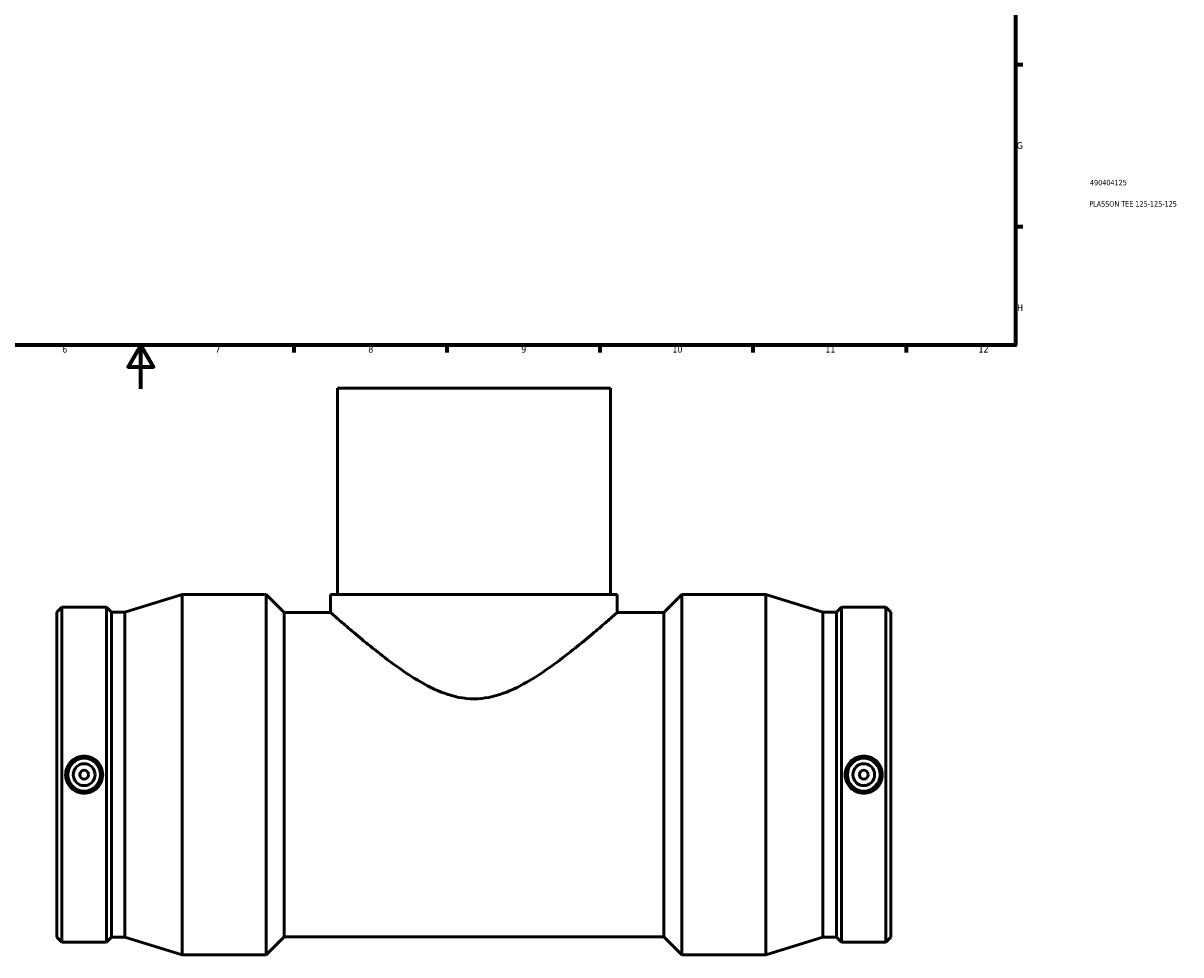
# Model space of a CAD drawing. Header units: millimetres. Extents: x -207 to 1570, y -259 to 1608.
# Tile 2 of 7: x 367 to 897, y -259 to 167. Entities that reach past the tile are written whole.
import ezdxf

# ---------------------------------------------------------------- set-up
doc = ezdxf.new("R2010")
doc.units = ezdxf.units.MM
for name, color, linetype, lineweight in [('Border (ANSI)', 7, 'Continuous', 70), ('Title (ISO)', 7, 'Continuous', 50), ('Visible (ANSI)', 7, 'Continuous', 50)]:
    doc.layers.add(name, color=color, linetype=linetype, lineweight=lineweight)
doc.styles.add('Note Text (ANSI)', font='tahoma.ttf')
doc.styles.add('Note Text (ISO)', font='tahoma.ttf')

# ---------------------------------------------------------------- blocks, each defined once
blk = doc.blocks.new('Borders Default Border')
at = {"layer": 'Border (ANSI)'}
for p, q in [((821, 148.5), (824.45, 148.5)), ((821, 74.25), (824.45, 74.25)), ((490.58, 20), (490.58, 16.55)), ((560.67, 20), (560.67, 16.55)), ((630.75, 20), (630.75, 16.55)), ((700.83, 20), (700.83, 16.55)), ((770.92, 20), (770.92, 16.55))]:
    blk.add_line(p, q, dxfattribs=at)
at = {"layer": 'Border (ANSI)', "flags": 128}
for points in [[(20, 20), (20, 574), (821, 574), (821, 20), (20, 20)], [(420.5, 0), (420.5, 20), (414.73, 10), (426.27, 10), (420.5, 20)]]:
    blk.add_lwpolyline(points, dxfattribs=at)
at = {"layer": 'Border (ANSI)', "color": 230, "true_color": 0xff0080, "attachment_point": 7, "style": 'Note Text (ANSI)'}
for s, insert, char_height in [('G', (821.66, 109.79), 3.05), ('H', (821.81, 35.6), 3.05), ('6', (384.49, 16.49), 3.05), ('7', (454.6, 16.55), 3.05), ('8', (524.63, 16.48), 3.05), ('9', (594.7, 16.49), 3.05), ('10', (663.96, 16.49), 3.048), ('11', (734.04, 16.55), 3.048), ('12', (804.13, 16.55), 3.048)]:
    blk.add_mtext(s, dxfattribs=dict(at, insert=insert, char_height=char_height))
blk = doc.blocks.new('Title Blocks ISO')
at = {"layer": 'Title (ISO)', "color": 232, "true_color": 0xca0064, "style": 'Note Text (ISO)'}
for tag, p in [('PART_NUMBER_001', (34.16, 73.13)), ('DESCRIPTION_001', (33.84, 63.4))]:
    blk.add_attdef(tag, p, '', height=2.5, dxfattribs=at)

msp = doc.modelspace()

# ---------------------------------------------------------------- linework, layer by layer
at = {"layer": 'Visible (ANSI)'}
for p, q in [((635.531, 0.279), (510.531, 0.279)), ((510.531, 0.279), (510.531, -94.221)), ((635.531, 0.279), (635.531, -94.221)), ((413.206, -102.298), (439.331, -94.221)), ((439.331, -259.221), (439.331, -94.221)), ((439.331, -94.221), (477.876, -94.221)), ((477.876, -259.221), (477.876, -94.221)), ((486.126, -102.471), (477.876, -94.221)), ((507.406, -94.221), (638.656, -94.221)), ((507.406, -94.221), (507.406, -102.471)), ((638.656, -94.221), (638.656, -102.471)), ((659.936, -102.471), (668.186, -94.221)), ((668.186, -259.221), (668.186, -94.221)), ((668.186, -94.221), (706.731, -94.221)), ((706.731, -259.221), (706.731, -94.221)), ((732.856, -102.298), (706.731, -94.221)), ((382.031, -102.298), (384.333, -99.996)), ((384.333, -253.446), (384.333, -99.996)), ((384.333, -99.996), (404.669, -99.996)), ((404.669, -253.446), (404.669, -99.996)), ((406.971, -102.298), (404.669, -99.996)), ((739.091, -102.298), (741.393, -99.996)), ((741.393, -253.446), (741.393, -99.996)), ((741.393, -99.996), (761.729, -99.996)), ((761.729, -253.446), (761.729, -99.996)), ((764.031, -102.298), (761.729, -99.996)), ((382.031, -251.144), (382.031, -102.298)), ((406.971, -251.144), (406.971, -102.298)), ((406.971, -102.298), (413.206, -102.298)), ((413.206, -251.144), (413.206, -102.298)), ((486.126, -250.971), (486.126, -102.471)), ((486.126, -102.471), (507.406, -102.471)), ((638.656, -102.471), (659.936, -102.471)), ((659.936, -250.971), (659.936, -102.471)), ((732.856, -251.144), (732.856, -102.298)), ((732.856, -102.298), (739.091, -102.298)), ((739.091, -251.144), (739.091, -102.298)), ((764.031, -251.144), (764.031, -102.298)), ((382.031, -251.144), (384.333, -253.446)), ((384.333, -253.446), (404.669, -253.446)), ((406.971, -251.144), (404.669, -253.446)), ((406.971, -251.144), (413.206, -251.144)), ((413.206, -251.144), (439.331, -259.221)), ((486.126, -250.971), (477.876, -259.221)), ((486.126, -250.971), (659.936, -250.971)), ((659.936, -250.971), (668.186, -259.221)), ((732.856, -251.144), (706.731, -259.221)), ((732.856, -251.144), (739.091, -251.144)), ((739.091, -251.144), (741.393, -253.446)), ((741.393, -253.446), (761.729, -253.446)), ((764.031, -251.144), (761.729, -253.446)), ((439.331, -259.221), (477.876, -259.221)), ((668.186, -259.221), (706.731, -259.221))]:
    msp.add_line(p, q, dxfattribs=at)
for centre, radius in [((394.501, -176.721), 7.5), ((751.561, -176.721), 7.5), ((394.501, -176.721), 5), ((394.501, -176.721), 2), ((751.561, -176.721), 5), ((751.561, -176.721), 2)]:
    msp.add_circle(centre, radius, dxfattribs=at)
for points, knots in [([(638.656, -102.471), (638.656, -102.471), (638.205, -102.871), (636.401, -104.458), (635.049, -105.644), (631.596, -108.636), (629.491, -110.445), (624.768, -114.42), (622.149, -116.585), (616.541, -121.075), (613.319, -123.582), (606.374, -128.633), (602.655, -131.179), (594.84, -135.829), (590.753, -137.932), (582.203, -141.019), (577.735, -141.988), (568.328, -141.988), (563.859, -141.019), (555.309, -137.932), (551.222, -135.829), (543.408, -131.179), (539.688, -128.633), (532.744, -123.582), (529.522, -121.075), (523.913, -116.585), (521.295, -114.42), (516.571, -110.445), (514.466, -108.636), (511.013, -105.644), (509.662, -104.458), (507.858, -102.871), (507.406, -102.471), (507.406, -102.471)], [10.9371416, 10.9371416, 10.9371416, 10.9371416, 12.2603531, 12.2603531, 13.5835646, 13.5835646, 14.9067761, 14.9067761, 16.2299876, 16.2299876, 17.6410615, 17.6410615, 19.0521354, 19.0521354, 20.4632093, 20.4632093, 21.8742832, 21.8742832, 23.2853571, 23.2853571, 24.696431, 24.696431, 26.107505, 26.107505, 27.5185789, 27.5185789, 28.8417904, 28.8417904, 30.1650019, 30.1650019, 31.4882133, 31.4882133, 32.8114248, 32.8114248, 32.8114248, 32.8114248]), ([(394.501, -168.193), (395.571, -168.193), (396.711, -168.409), (398.805, -169.283), (399.759, -169.942), (401.262, -171.457), (401.913, -172.415), (402.776, -174.513), (402.988, -175.653), (402.988, -177.79), (402.776, -178.93), (401.913, -181.027), (401.262, -181.985), (399.759, -183.501), (398.805, -184.159), (396.711, -185.034), (395.571, -185.249), (393.431, -185.249), (392.292, -185.034), (390.198, -184.159), (389.244, -183.501), (387.74, -181.985), (387.09, -181.027), (386.227, -178.93), (386.015, -177.79), (386.015, -175.653), (386.227, -174.513), (387.09, -172.415), (387.74, -171.457), (389.244, -169.942), (390.198, -169.283), (392.292, -168.409), (393.431, -168.193), (394.501, -168.193)], [0, 0, 0, 0, 0.320923, 0.320923, 0.6418459, 0.6418459, 0.9624065, 0.9624065, 1.2829671, 1.2829671, 1.6035276, 1.6035276, 1.9240882, 1.9240882, 2.2450112, 2.2450112, 2.5659341, 2.5659341, 2.8868571, 2.8868571, 3.20778, 3.20778, 3.5283406, 3.5283406, 3.8489012, 3.8489012, 4.1694617, 4.1694617, 4.4900223, 4.4900223, 4.8109453, 4.8109453, 5.1318682, 5.1318682, 5.1318682, 5.1318682]), ([(751.561, -185.249), (750.491, -185.249), (749.352, -185.034), (747.258, -184.159), (746.304, -183.501), (744.8, -181.985), (744.15, -181.027), (743.287, -178.93), (743.075, -177.79), (743.075, -175.653), (743.287, -174.513), (744.15, -172.415), (744.8, -171.457), (746.304, -169.942), (747.258, -169.283), (749.352, -168.409), (750.491, -168.193), (752.631, -168.193), (753.771, -168.409), (755.865, -169.283), (756.819, -169.942), (758.322, -171.457), (758.973, -172.415), (759.836, -174.513), (760.048, -175.653), (760.048, -177.79), (759.836, -178.93), (758.973, -181.027), (758.322, -181.985), (756.819, -183.501), (755.865, -184.159), (753.771, -185.034), (752.631, -185.249), (751.561, -185.249)], [0, 0, 0, 0, 0.320923, 0.320923, 0.6418459, 0.6418459, 0.9624065, 0.9624065, 1.2829671, 1.2829671, 1.6035276, 1.6035276, 1.9240882, 1.9240882, 2.2450112, 2.2450112, 2.5659341, 2.5659341, 2.8868571, 2.8868571, 3.20778, 3.20778, 3.5283406, 3.5283406, 3.8489012, 3.8489012, 4.1694617, 4.1694617, 4.4900223, 4.4900223, 4.8109453, 4.8109453, 5.1318682, 5.1318682, 5.1318682, 5.1318682])]:
    msp.add_open_spline(points, degree=3, knots=knots, dxfattribs=at)

# ---------------------------------------------------------------- block references
msp.add_blockref('Borders Default Border', (0, 0))
msp.add_blockref('Title Blocks ISO', (821, 20)).add_auto_attribs({'PART_NUMBER_001': '490404125', 'DESCRIPTION_001': 'PLASSON TEE 125-125-125'})

doc.saveas('drawing.dxf')
